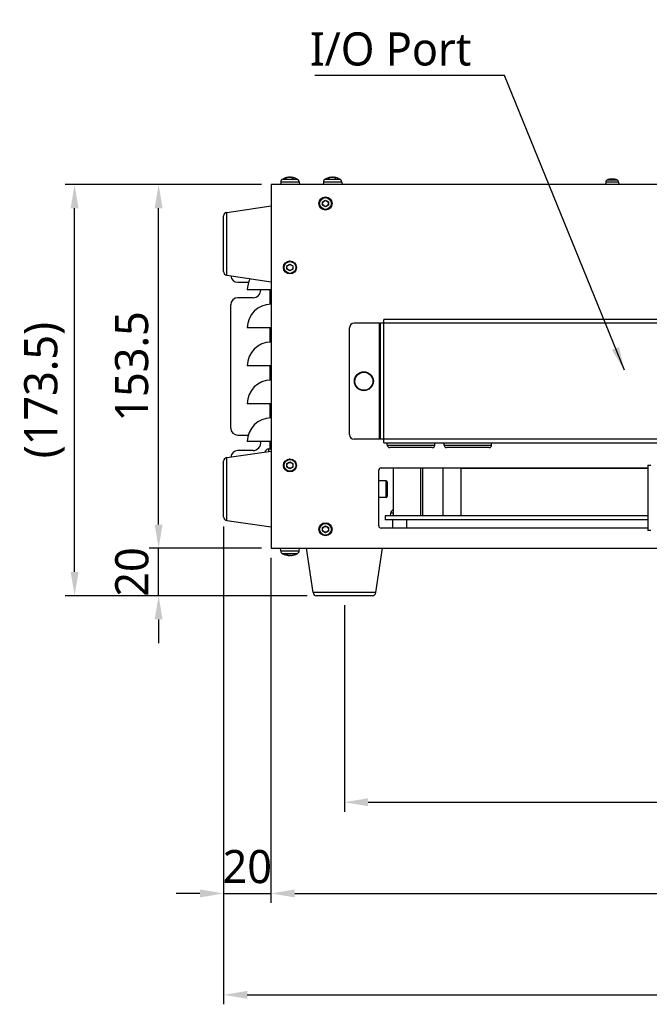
# Model space of a CAD drawing. Header units: millimetres. Extents: x 0 to 2376, y 0 to 1680.
# Tile 12 of 61: x 429 to 694, y 542 to 958. Entities that reach past the tile are written whole.
import ezdxf

# ---------------------------------------------------------------- set-up
doc = ezdxf.new("R2010")
doc.units = ezdxf.units.MM
doc.header["$LTSCALE"] = 0.2
doc.styles.add('Rainbow-4.0 Style', font='malgunsl.ttf')
doc.dimstyles.new('Rainbow-4.0 Style', dxfattribs={"dimtxt": 3.5, "dimasz": 2.5, "dimexe": 1, "dimexo": 1, "dimgap": 1, "dimtad": 1, "dimdsep": 46, "dimtxsty": 'Rainbow-4.0 Style', "dimcen": 0, "dimclrd": 251, "dimclre": 251, "dimclrt": 7, "dimazin": 3, "dimtp": 0.1, "dimtm": 0.1, "dimtfac": 0.61, "dimtmove": 0, "dimatfit": 3, "dimfxl": 1, "dimlwd": -1, "dimlwe": -1, "dimarcsym": 1})

# ---------------------------------------------------------------- blocks, each defined once
blk = doc.blocks.new('A$Cf880349a')
for p, q in [((-26.91, 174.56), (-27, 173.5)), ((-19.09, 174.56), (-26.91, 174.56)), ((-26.07, 175.83), (-19.93, 175.83)), ((-24.67, 176.21), (-24.98, 176.21)), ((-24.65, 176.21), (-24.95, 176.21)), ((-23.8, 176.55), (-23.8, 176.48)), ((-23.67, 176.56), (-23.66, 176.5)), ((-22.64, 176.55), (-22.64, 176.48)), ((-22.33, 176.56), (-22.35, 176.38)), ((-22.28, 176.55), (-22.3, 176.36)), ((-21.55, 176.21), (-22, 176.21)), ((-21.52, 176.21), (-21.99, 176.21)), ((-19.09, 174.56), (-19, 173.5)), ((-8.91, 174.56), (-9, 173.5)), ((-1.09, 174.56), (-8.91, 174.56)), ((-8.07, 175.83), (-1.93, 175.83)), ((-6.61, 176.21), (-6.94, 176.21)), ((-6.59, 176.21), (-6.91, 176.21)), ((-5.8, 176.55), (-5.79, 176.47)), ((-5.68, 176.56), (-5.67, 176.5)), ((-4.67, 176.55), (-4.66, 176.5)), ((-4.32, 176.56), (-4.34, 176.4)), ((-4.27, 176.55), (-4.28, 176.38)), ((-3.48, 176.21), (-3.92, 176.21)), ((-3.46, 176.21), (-3.91, 176.21)), ((-1.09, 174.56), (-1, 173.5)), ((111, 175.48), (115, 175.48)), ((111.55, 175.68), (111.52, 175.68)), ((111.56, 175.68), (111.55, 175.68)), ((112.53, 175.87), (112.53, 175.87)), ((113.31, 175.68), (112.84, 175.68)), ((113.31, 175.68), (112.84, 175.68)), ((113.23, 175.87), (113.22, 175.68)), ((113.28, 175.87), (113.26, 175.68)), ((113.28, 175.87), (113.26, 175.68)), ((114.48, 175.68), (114.47, 175.68)), ((369, 173.5), (-31, 173.5)), ((-31, 173.5), (-31, 20)), ((110.29, 174.49), (110.2, 173.5)), ((115.71, 174.49), (110.29, 174.49)), ((115.71, 174.49), (115.8, 173.5)), ((-9.25, 166.22), (-8, 166.94)), ((-9.25, 164.78), (-9.25, 166.22)), ((-8, 166.94), (-6.75, 166.22)), ((-6.75, 166.22), (-6.75, 164.78)), ((-49.69, 161.75), (-31, 164.5)), ((-8, 164.06), (-9.25, 164.78)), ((-6.75, 164.78), (-8, 164.06)), ((-51, 136.74), (-51, 160.26)), ((-49.69, 135.25), (-49.69, 161.75)), ((-24.25, 139.22), (-23, 139.94)), ((-24.25, 137.78), (-24.25, 139.22)), ((-23, 137.06), (-24.25, 137.78)), ((-23, 139.94), (-21.75, 139.22)), ((-21.75, 137.78), (-23, 137.06)), ((-21.75, 139.22), (-21.75, 137.78)), ((-49.69, 135.25), (-31, 132.5)), ((-45, 132.25), (-40.46, 132.25)), ((-31, 129), (-41, 129)), ((-31.5, 129), (-31.5, 122.99)), ((-38.6, 125.75), (-45, 125.75)), ((-48, 70.75), (-48, 122.75)), ((295.6, 116.5), (16.6, 116.5)), ((16.6, 64.5), (16.6, 116.5)), ((-31, 113), (-41, 113)), ((-31.5, 113), (-31.5, 106.99)), ((2.1, 68), (2.1, 113)), ((308.1, 115), (4.1, 115)), ((14.6, 115), (14.6, 66)), ((15.1, 115), (15.1, 66)), ((-31, 97), (-41, 97)), ((-31.5, 97), (-31.5, 90.99)), ((-31, 81), (-41, 81)), ((-31.5, 81), (-31.5, 74.99)), ((-45, 67.75), (-40.61, 67.75)), ((-31, 65), (-41, 65)), ((-31.5, 65), (-31.5, 61.96)), ((308.1, 66), (4.1, 66)), ((16.6, 64.5), (295.6, 64.5)), ((18.1, 63.5), (18.1, 64.5)), ((18.1, 63.5), (38.1, 63.5)), ((37.1, 62.5), (19.1, 62.5)), ((38.1, 63.5), (38.1, 64.5)), ((42.1, 63.5), (42.1, 64.5)), ((42.1, 63.5), (62.1, 63.5)), ((61.1, 62.5), (43.1, 62.5)), ((62.1, 63.5), (62.1, 64.5)), ((-49.69, 58.25), (-31, 61)), ((-49.69, 31.75), (-49.69, 58.25)), ((-38.6, 61.25), (-45, 61.25)), ((-33.33, 60.66), (-33.33, 61.07)), ((-32.06, 61.91), (-31, 62)), ((-32.06, 61.91), (-32.06, 60.84)), ((-51, 33.24), (-51, 56.76)), ((-24.25, 55.72), (-23, 56.44)), ((-24.25, 54.28), (-24.25, 55.72)), ((-23, 53.56), (-24.25, 54.28)), ((-23, 56.44), (-21.75, 55.72)), ((-21.75, 54.28), (-23, 53.56)), ((-21.75, 55.72), (-21.75, 54.28)), ((128.1, 55.1), (129.3, 55.1)), ((128.1, 55.1), (128.1, 27.5)), ((14.5, 29.5), (14.5, 52.9)), ((15.5, 53.9), (128.1, 53.9)), ((20.54, 53.9), (20.54, 33.7)), ((32.07, 53.9), (32.07, 33.7)), ((32.96, 53.9), (32.96, 33.7)), ((41.48, 53.9), (41.48, 33.7)), ((49.12, 53.7), (49.12, 33.7)), ((128.1, 53.7), (49.12, 53.7)), ((80.18, 53.9), (80.18, 53.7)), ((17.6, 48.5), (14.5, 48.5)), ((17.6, 41.5), (17.6, 48.5)), ((18, 48.1), (18, 41.9)), ((17.6, 41.5), (14.5, 41.5)), ((128.1, 33.7), (17.18, 33.7)), ((17.18, 33.7), (17.18, 32)), ((19.44, 34.76), (19.35, 33.7)), ((20.54, 34.76), (19.44, 34.76)), ((20.28, 36.03), (20.54, 36.03)), ((-49.69, 31.75), (-31, 29)), ((-9.25, 28.72), (-8, 29.44)), ((-8, 29.44), (-6.75, 28.72)), ((128.1, 32), (17.18, 32)), ((20.4, 28.5), (20.4, 32)), ((26.3, 28.5), (26.3, 32)), ((-9.25, 27.28), (-9.25, 28.72)), ((-8, 26.56), (-9.25, 27.28)), ((-6.75, 27.28), (-8, 26.56)), ((-6.75, 28.72), (-6.75, 27.28)), ((128.1, 28.5), (15.5, 28.5)), ((129.3, 27.5), (128.1, 27.5)), ((-31, 20), (369, 20)), ((-26.91, 18.94), (-27, 20)), ((-26.91, 18.94), (-19.09, 18.94)), ((-19.93, 17.67), (-26.07, 17.67)), ((-24.66, 17.29), (-24.24, 17.29)), ((-24.64, 17.29), (-24.23, 17.29)), ((-23.75, 16.95), (-23.74, 17.09)), ((-23.68, 16.94), (-23.67, 17.07)), ((-23.64, 16.95), (-23.63, 17.01)), ((-23.62, 16.94), (-23.61, 17.01)), ((-23.49, 16.95), (-23.49, 16.98)), ((-23.27, 16.95), (-23.28, 16.97)), ((-22.38, 16.94), (-22.38, 16.97)), ((-22.32, 16.94), (-22.32, 17.02)), ((-22.22, 16.95), (-22.22, 17.05)), ((-21.54, 17.29), (-21.18, 17.29)), ((-21.52, 17.29), (-21.15, 17.29)), ((-19.09, 18.94), (-19, 20)), ((-13.25, 1.31), (-16, 20)), ((13.25, 1.31), (16, 20)), ((13.25, 1.31), (-13.25, 1.31)), ((11.76, 0), (-11.76, 0))]:
    blk.add_line(p, q)
for centre, radius in [((-8, 165.5), 2.75), ((-8, 165.5), 2.48), ((-8, 165.5), 1.25), ((-23, 138.5), 2.75), ((-23, 138.5), 2.48), ((-23, 138.5), 1.25), ((8.2, 90.5), 4), ((8.2, 90.5), 3.8), ((-23, 55), 2.75), ((-23, 55), 2.48), ((-23, 55), 1.25), ((-8, 28), 2.75), ((-8, 28), 2.48), ((-8, 28), 1.25)]:
    blk.add_circle(centre, radius)
for centre, radius, start, end in [((-25.31, 174.42), 1.6, 118.1727, 175), ((-23, 170.1), 6.5, 96.4293, 118.1727), ((-23, 170.1), 6.5, 61.8273, 83.5707), ((-20.69, 174.42), 1.6, 5, 61.8273), ((-7.31, 174.42), 1.6, 118.1727, 175), ((-5, 170.1), 6.5, 96.2829, 118.1727), ((-5, 170.1), 6.5, 61.8273, 83.7171), ((-2.69, 174.42), 1.6, 5, 61.8273), ((111.48, 174.38), 1.2, 113.5471, 175), ((113, 170.9), 5, 107.2487, 113.5471), ((111.55, 175.58), 0.101, 90, 107.2487), ((114.45, 175.58), 0.101, 72.7513, 85.6365), ((113, 170.9), 5, 66.4529, 72.7513), ((114.52, 174.38), 1.2, 5, 66.4529), ((-49.5, 160.26), 1.5, 97.3338, 180), ((-49.5, 136.74), 1.5, 180, 262.6662), ((-45, 135.25), 3, 184.8353, 270), ((-31, 129), 10, 151.3785, 180), ((-38.6, 129), 3.25, 270, 0), ((-45, 122.75), 3, 90, 180), ((-31, 113), 10, 90, 180), ((4.1, 113), 2, 90, 180), ((-31, 97), 10, 90, 180), ((-31, 81), 10, 90, 180), ((-31, 65), 10, 90, 180), ((-45, 70.75), 3, 180, 270), ((4.1, 68), 2, 180, 270), ((-38.6, 64.5), 3.25, 270, 8.8499), ((19.1, 63.5), 1, 180, 270), ((37.1, 63.5), 1, 270, 0), ((43.1, 63.5), 1, 180, 270), ((61.1, 63.5), 1, 270, 0), ((-49.5, 56.76), 1.5, 97.3338, 180), ((-45, 58.25), 3, 90, 175.1647), ((-27.6, 58), 6.5, 151.8273, 156.1736), ((-31.92, 60.31), 1.6, 95, 151.8273), ((15.5, 52.9), 1, 90, 180), ((17.6, 48.1), 0.4, 0, 90), ((17.6, 41.9), 0.4, 270, 0), ((21.04, 34.62), 1.6, 118.1727, 175), ((23.35, 30.3), 6.5, 115.6345, 118.1727), ((-49.5, 33.24), 1.5, 180, 262.6662), ((15.5, 29.5), 1, 180, 270), ((-25.31, 19.08), 1.6, 185, 241.8273), ((-23, 23.4), 6.5, 241.8273, 263.8914), ((-23, 23.4), 6.5, 276.1086, 298.1727), ((-20.69, 19.08), 1.6, 298.1727, 355), ((-11.76, 1.5), 1.5, 187.3338, 270), ((11.76, 1.5), 1.5, 270, 352.6662)]:
    blk.add_arc(centre, radius, start, end)
for centre, major_axis, ratio, start_param, end_param in [((-22.92, 170.11), (-0.93, 6.43), 0.793089, 6.274151, 6.513136), ((-23.07, 170.11), (1.08, 6.41), 0.850594, 0.247131, 0.486115), ((-22.89, 170.11), (-0.71, 6.46), 0.602838, 5.87292, 6.111905), ((-22.93, 170.11), (-1.08, 6.41), 0.850594, 5.981517, 6.036054), ((-23.12, 170.11), (0.66, 6.46), 0.51855, 5.992155, 6.231139), ((-4.91, 170.11), (-0.89, 6.44), 0.769056, 6.282854, 6.521838), ((-5.08, 170.11), (1.01, 6.42), 0.829794, 0.235585, 0.47457), ((-4.89, 170.11), (-0.73, 6.46), 0.633212, 5.867434, 6.106418), ((-4.92, 170.11), (-1.01, 6.42), 0.829794, 5.98542, 6.0476), ((-5.12, 170.11), (0.68, 6.46), 0.551223, 5.996904, 6.235888), ((113.01, 170.92), (-4.13, 2.82), 0.994413, 5.405298, 5.608429), ((112.99, 170.92), (4.46, 2.25), 0.99523, 1.19379, 1.399853), ((113.17, 170.92), (-0.44, 4.98), 0.059547, 5.980985, 6.187048), ((112.83, 170.92), (0.44, 4.98), 0.059547, 0.096138, 0.299066), ((112.83, 170.92), (0.44, 4.98), 0.043835, 5.990043, 6.196106), ((112.99, 170.92), (4.13, 2.82), 0.994413, 0.671825, 0.877887), ((-22.89, 23.39), (-0.72, -6.46), 0.615835, 6.00751, 6.246494), ((-23.1, 23.39), (0.79, -6.45), 0.692702, 5.854944, 6.093928), ((-23.09, 23.39), (0.91, -6.43), 0.78304, 5.988799, 6.067687), ((-22.87, 23.39), (-0.61, -6.47), 0.355181, 6.191976, 6.211304), ((-23.05, 23.39), (1.55, -6.31), 0.930726, 5.932151, 5.953522), ((-22.91, 23.39), (-0.91, -6.43), 0.78304, 0.215498, 0.454482), ((-22.95, 23.39), (-1.55, -6.31), 0.930726, 0.329663, 0.361885), ((-23.1, 23.39), (0.81, -6.45), 0.715938, 0.015292, 0.254276)]:
    blk.add_ellipse(centre, major_axis=major_axis, ratio=ratio, start_param=start_param, end_param=end_param)
for points in [[(-24.98, 176.21), (-24.97, 176.21), (-24.96, 176.21), (-24.95, 176.21)], [(-21.55, 176.21), (-21.54, 176.21), (-21.53, 176.21), (-21.52, 176.21)], [(-6.94, 176.21), (-6.93, 176.21), (-6.92, 176.21), (-6.91, 176.21)], [(-3.48, 176.21), (-3.48, 176.21), (-3.47, 176.21), (-3.46, 176.21)], [(113.31, 175.68), (113.31, 175.68), (113.31, 175.68), (113.31, 175.68)], [(-24.64, 17.29), (-24.65, 17.29), (-24.66, 17.29), (-24.66, 17.29)], [(-21.15, 17.29), (-21.16, 17.29), (-21.17, 17.29), (-21.18, 17.29)]]:
    blk.add_open_spline(points, degree=3)
for points, knots in [([(-23.67, 176.56), (-23.67, 176.56), (-23.67, 176.56), (-23.69, 176.56), (-23.71, 176.56), (-23.75, 176.56), (-23.77, 176.55), (-23.8, 176.55)], [0.01737204, 0.01737204, 0.01737204, 0.01737204, 0.02499956, 0.02499956, 0.03752367, 0.03752367, 0.04667661, 0.04667661, 0.04667661, 0.04667661]), ([(-23.36, 176.55), (-23.33, 176.55), (-23.28, 176.56), (-23.2, 176.56), (-23.15, 176.56), (-23.07, 176.56), (-23.03, 176.56), (-22.97, 176.56), (-22.94, 176.55), (-22.92, 176.55)], [0, 0, 0, 0, 0.01249978, 0.01249978, 0.02499956, 0.02499956, 0.03752367, 0.03752367, 0.04667661, 0.04667661, 0.04667661, 0.04667661]), ([(-22.64, 176.55), (-22.67, 176.55), (-22.72, 176.56), (-22.8, 176.56), (-22.85, 176.56), (-22.93, 176.56), (-22.97, 176.56), (-23, 176.56)], [0, 0, 0, 0, 0.01249978, 0.01249978, 0.02499956, 0.02499956, 0.03674076, 0.03674076, 0.03674076, 0.03674076]), ([(-22.28, 176.55), (-22.3, 176.55), (-22.32, 176.56), (-22.33, 176.56), (-22.33, 176.56), (-22.31, 176.56), (-22.3, 176.56), (-22.27, 176.56)], [0, 0, 0, 0, 0.01249978, 0.01249978, 0.02499956, 0.02499956, 0.03674076, 0.03674076, 0.03674076, 0.03674076]), ([(-5.68, 176.56), (-5.68, 176.56), (-5.68, 176.56), (-5.69, 176.56), (-5.71, 176.56), (-5.75, 176.56), (-5.77, 176.55), (-5.8, 176.55)], [0.01859639, 0.01859639, 0.01859639, 0.01859639, 0.02499956, 0.02499956, 0.03752367, 0.03752367, 0.04667661, 0.04667661, 0.04667661, 0.04667661]), ([(-5.33, 176.55), (-5.3, 176.55), (-5.26, 176.56), (-5.17, 176.56), (-5.13, 176.56), (-5.04, 176.56), (-5, 176.56), (-4.94, 176.56), (-4.91, 176.55), (-4.89, 176.55)], [0, 0, 0, 0, 0.01249978, 0.01249978, 0.02499956, 0.02499956, 0.03752367, 0.03752367, 0.04667661, 0.04667661, 0.04667661, 0.04667661]), ([(-4.67, 176.55), (-4.7, 176.55), (-4.74, 176.56), (-4.83, 176.56), (-4.87, 176.56), (-4.94, 176.56), (-4.97, 176.56), (-5, 176.56)], [0, 0, 0, 0, 0.01249978, 0.01249978, 0.02499956, 0.02499956, 0.0336708, 0.0336708, 0.0336708, 0.0336708]), ([(-4.27, 176.55), (-4.29, 176.55), (-4.31, 176.56), (-4.33, 176.56), (-4.33, 176.56), (-4.31, 176.56), (-4.3, 176.56), (-4.29, 176.56)], [0, 0, 0, 0, 0.01249978, 0.01249978, 0.02499956, 0.02499956, 0.0336708, 0.0336708, 0.0336708, 0.0336708]), ([(112.68, 175.88), (112.68, 175.88), (112.67, 175.88), (112.65, 175.88), (112.63, 175.88), (112.58, 175.88), (112.56, 175.87), (112.53, 175.87)], [0.01253932, 0.01253932, 0.01253932, 0.01253932, 0.01498984, 0.01498984, 0.02248639, 0.02248639, 0.02966793, 0.02966793, 0.02966793, 0.02966793]), ([(112.56, 175.87), (112.58, 175.87), (112.61, 175.88), (112.66, 175.88), (112.68, 175.88), (112.72, 175.88), (112.74, 175.88), (112.76, 175.88), (112.76, 175.87), (112.77, 175.87)], [0, 0, 0, 0, 0.00749492, 0.00749492, 0.01498984, 0.01498984, 0.02248639, 0.02248639, 0.02966793, 0.02966793, 0.02966793, 0.02966793]), ([(113.32, 175.88), (113.31, 175.88), (113.3, 175.88), (113.28, 175.88), (113.26, 175.88), (113.24, 175.88), (113.24, 175.87), (113.23, 175.87)], [0.01253932, 0.01253932, 0.01253932, 0.01253932, 0.01498984, 0.01498984, 0.02248639, 0.02248639, 0.02966793, 0.02966793, 0.02966793, 0.02966793]), ([(113.28, 175.87), (113.28, 175.87), (113.28, 175.88), (113.3, 175.88), (113.32, 175.88), (113.35, 175.88), (113.37, 175.88), (113.42, 175.88), (113.44, 175.87), (113.47, 175.87)], [0, 0, 0, 0, 0.00749492, 0.00749492, 0.01498984, 0.01498984, 0.02248639, 0.02248639, 0.02966793, 0.02966793, 0.02966793, 0.02966793]), ([(-23.75, 16.95), (-23.73, 16.95), (-23.71, 16.94), (-23.68, 16.94), (-23.68, 16.94), (-23.69, 16.94), (-23.69, 16.94), (-23.69, 16.94)], [0, 0, 0, 0, 0.01249978, 0.01249978, 0.02499956, 0.02499956, 0.02796573, 0.02796573, 0.02796573, 0.02796573]), ([(-23.64, 16.95), (-23.62, 16.95), (-23.62, 16.94), (-23.62, 16.94), (-23.63, 16.94), (-23.66, 16.94), (-23.67, 16.94), (-23.68, 16.94)], [0, 0, 0, 0, 0.01249978, 0.01249978, 0.02499956, 0.02499956, 0.03219184, 0.03219184, 0.03219184, 0.03219184]), ([(-23.49, 16.95), (-23.45, 16.95), (-23.4, 16.94), (-23.31, 16.94), (-23.27, 16.94), (-23.21, 16.94), (-23.18, 16.94), (-23.15, 16.94)], [0, 0, 0, 0, 0.01249978, 0.01249978, 0.02499956, 0.02499956, 0.03390739, 0.03390739, 0.03390739, 0.03390739]), ([(-23.27, 16.95), (-23.24, 16.95), (-23.2, 16.94), (-23.12, 16.94), (-23.07, 16.94), (-23.02, 16.94), (-23.01, 16.94), (-23, 16.94)], [0, 0, 0, 0, 0.01249978, 0.01249978, 0.02499956, 0.02499956, 0.02796573, 0.02796573, 0.02796573, 0.02796573]), ([(-22.73, 16.95), (-22.76, 16.95), (-22.8, 16.94), (-22.88, 16.94), (-22.93, 16.94), (-23.01, 16.94), (-23.06, 16.94), (-23.12, 16.94), (-23.15, 16.95), (-23.17, 16.95)], [0, 0, 0, 0, 0.01249978, 0.01249978, 0.02499956, 0.02499956, 0.03752367, 0.03752367, 0.04667661, 0.04667661, 0.04667661, 0.04667661]), ([(-22.51, 16.95), (-22.55, 16.95), (-22.6, 16.94), (-22.69, 16.94), (-22.73, 16.94), (-22.79, 16.94), (-22.82, 16.94), (-22.85, 16.94)], [0, 0, 0, 0, 0.01249978, 0.01249978, 0.02499956, 0.02499956, 0.03390739, 0.03390739, 0.03390739, 0.03390739]), ([(-22.38, 16.94), (-22.38, 16.94), (-22.38, 16.94), (-22.38, 16.94), (-22.37, 16.94), (-22.34, 16.94), (-22.33, 16.94), (-22.32, 16.94)], [0.01165157, 0.01165157, 0.01165157, 0.01165157, 0.01249978, 0.01249978, 0.02499956, 0.02499956, 0.03219184, 0.03219184, 0.03219184, 0.03219184]), ([(-22.32, 16.94), (-22.32, 16.94), (-22.31, 16.94), (-22.31, 16.94), (-22.29, 16.94), (-22.26, 16.94), (-22.24, 16.95), (-22.22, 16.95)], [0.02114032, 0.02114032, 0.02114032, 0.02114032, 0.02499956, 0.02499956, 0.03752367, 0.03752367, 0.04667661, 0.04667661, 0.04667661, 0.04667661])]:
    blk.add_open_spline(points, degree=3, knots=knots)
blk = doc.blocks.new('*D66')
at = {"color": 251, "linetype": 'ByBlock', "transparency": 16777216}
for p, q in [((565.63, 710.81), (565.63, 623.65)), ((903.63, 710.81), (903.63, 623.65)), ((575.63, 627.65), (893.63, 627.65))]:
    blk.add_line(p, q, dxfattribs=at)
at = {"color": 251, "transparency": 16777216}
for points in [[(575.63, 629.32), (575.63, 625.98), (565.63, 627.65)], [(893.63, 629.32), (893.63, 625.98), (903.63, 627.65)]]:
    blk.add_solid(points, dxfattribs=at)
at = {"layer": 'Defpoints', "color": 0, "transparency": 16777216}
for p in [(565.63, 714.81), (903.63, 714.81), (903.63, 627.65)]:
    blk.add_point(p, dxfattribs=at)
at = {"color": 7, "transparency": 16777216, "insert": (734.63, 638.89), "char_height": 14, "attachment_point": 5, "style": 'Rainbow-4.0 Style'}
blk.add_mtext('338', dxfattribs=at)
blk = doc.blocks.new('*D67')
at = {"color": 251, "linetype": 'ByBlock', "transparency": 16777216}
for p, q in [((534.63, 730.81), (534.63, 585.15)), ((934.63, 730.81), (934.63, 585.15)), ((544.63, 589.15), (924.63, 589.15))]:
    blk.add_line(p, q, dxfattribs=at)
at = {"color": 251, "transparency": 16777216}
for points in [[(544.63, 590.81), (544.63, 587.48), (534.63, 589.15)], [(924.63, 590.81), (924.63, 587.48), (934.63, 589.15)]]:
    blk.add_solid(points, dxfattribs=at)
at = {"layer": 'Defpoints', "color": 0, "transparency": 16777216}
for p in [(534.63, 734.81), (934.63, 734.81), (934.63, 589.15)]:
    blk.add_point(p, dxfattribs=at)
at = {"color": 7, "transparency": 16777216, "insert": (734.63, 600.39), "char_height": 14, "attachment_point": 5, "style": 'Rainbow-4.0 Style'}
blk.add_mtext('400', dxfattribs=at)
blk = doc.blocks.new('*D68')
at = {"color": 251, "linetype": 'ByBlock', "transparency": 16777216}
for p, q in [((487.19, 744.81), (487.19, 754.81)), ((530.63, 734.81), (483.19, 734.81)), ((487.19, 714.81), (487.19, 734.81)), ((549.87, 714.81), (483.19, 714.81)), ((487.19, 704.81), (487.19, 694.81))]:
    blk.add_line(p, q, dxfattribs=at)
at = {"color": 251, "transparency": 16777216}
for points in [[(485.53, 744.81), (488.86, 744.81), (487.19, 734.81)], [(485.53, 704.81), (488.86, 704.81), (487.19, 714.81)]]:
    blk.add_solid(points, dxfattribs=at)
at = {"layer": 'Defpoints', "color": 0, "transparency": 16777216}
for p in [(487.19, 734.81), (534.63, 734.81), (553.87, 714.81)]:
    blk.add_point(p, dxfattribs=at)
at = {"color": 7, "transparency": 16777216, "insert": (475.95, 724.81), "char_height": 14, "attachment_point": 5, "rotation": 90, "style": 'Rainbow-4.0 Style'}
blk.add_mtext('20', dxfattribs=at)
blk = doc.blocks.new('*D69')
at = {"color": 251, "linetype": 'ByBlock', "transparency": 16777216}
for p, q in [((530.63, 888.31), (483.19, 888.31)), ((487.19, 744.81), (487.19, 878.31)), ((530.63, 734.81), (483.19, 734.81))]:
    blk.add_line(p, q, dxfattribs=at)
at = {"color": 251, "transparency": 16777216}
for points in [[(485.53, 878.31), (488.86, 878.31), (487.19, 888.31)], [(485.53, 744.81), (488.86, 744.81), (487.19, 734.81)]]:
    blk.add_solid(points, dxfattribs=at)
at = {"layer": 'Defpoints', "color": 0, "transparency": 16777216}
for p in [(487.19, 888.31), (534.63, 888.31), (534.63, 734.81)]:
    blk.add_point(p, dxfattribs=at)
at = {"color": 7, "transparency": 16777216, "insert": (475.91, 811.56), "char_height": 14, "attachment_point": 5, "rotation": 90, "style": 'Rainbow-4.0 Style'}
blk.add_mtext('153.5', dxfattribs=at)
blk = doc.blocks.new('*D70')
at = {"color": 251, "linetype": 'ByBlock', "transparency": 16777216}
for p, q in [((530.63, 888.31), (447.72, 888.31)), ((451.72, 724.81), (451.72, 878.31)), ((549.87, 714.81), (447.72, 714.81))]:
    blk.add_line(p, q, dxfattribs=at)
at = {"color": 251, "transparency": 16777216}
for points in [[(450.06, 878.31), (453.39, 878.31), (451.72, 888.31)], [(450.06, 724.81), (453.39, 724.81), (451.72, 714.81)]]:
    blk.add_solid(points, dxfattribs=at)
at = {"layer": 'Defpoints', "color": 0, "transparency": 16777216}
for p in [(451.72, 888.31), (534.63, 888.31), (553.87, 714.81)]:
    blk.add_point(p, dxfattribs=at)
at = {"color": 7, "transparency": 16777216, "insert": (438.98, 801.56), "char_height": 14, "attachment_point": 5, "rotation": 90, "style": 'Rainbow-4.0 Style'}
blk.add_mtext('(173.5)', dxfattribs=at)
blk = doc.blocks.new('*D73')
at = {"color": 251, "linetype": 'ByBlock', "transparency": 16777216}
for p, q in [((514.63, 744.05), (514.63, 585.15)), ((534.63, 730.81), (534.63, 585.15)), ((504.63, 589.15), (494.63, 589.15)), ((514.63, 589.15), (534.63, 589.15)), ((544.63, 589.15), (554.63, 589.15))]:
    blk.add_line(p, q, dxfattribs=at)
at = {"color": 251, "transparency": 16777216}
for points in [[(504.63, 590.81), (504.63, 587.48), (514.63, 589.15)], [(544.63, 590.81), (544.63, 587.48), (534.63, 589.15)]]:
    blk.add_solid(points, dxfattribs=at)
at = {"layer": 'Defpoints', "color": 0, "transparency": 16777216}
for p in [(514.63, 748.05), (534.63, 734.81), (534.63, 589.15)]:
    blk.add_point(p, dxfattribs=at)
at = {"color": 7, "transparency": 16777216, "insert": (524.63, 600.39), "char_height": 14, "attachment_point": 5, "style": 'Rainbow-4.0 Style'}
blk.add_mtext('20', dxfattribs=at)
blk = doc.blocks.new('*D74')
at = {"color": 251, "linetype": 'ByBlock', "transparency": 16777216}
for p, q in [((974.63, 807.56), (974.63, 542.36)), ((514.63, 744.05), (514.63, 542.36)), ((524.63, 546.36), (964.63, 546.36))]:
    blk.add_line(p, q, dxfattribs=at)
at = {"color": 251, "transparency": 16777216}
for points in [[(524.63, 548.03), (524.63, 544.7), (514.63, 546.36)], [(964.63, 548.03), (964.63, 544.7), (974.63, 546.36)]]:
    blk.add_solid(points, dxfattribs=at)
at = {"layer": 'Defpoints', "color": 0, "transparency": 16777216}
for p in [(974.63, 811.56), (514.63, 748.05), (974.63, 546.36)]:
    blk.add_point(p, dxfattribs=at)
at = {"color": 7, "transparency": 16777216, "insert": (744.63, 557.61), "char_height": 14, "attachment_point": 5, "style": 'Rainbow-4.0 Style'}
blk.add_mtext('460', dxfattribs=at)

msp = doc.modelspace()

# ---------------------------------------------------------------- block references
msp.add_blockref('A$Cf880349a', (565.634, 714.813))

# ---------------------------------------------------------------- texts
at = {"color": 7, "insert": (619.246, 938.345), "char_height": 14, "attachment_point": 9, "style": 'Rainbow-4.0 Style'}
msp.add_mtext('I/O Port', dxfattribs=at)

# ---------------------------------------------------------------- dimensions: what is measured, and where the dimension line sits
dim = msp.add_linear_dim(base=(451.724, 888.313), p1=(553.869, 714.813), p2=(534.634, 888.313), angle=90, text='(<>)', dimstyle='Rainbow-4.0 Style', override={"dimscale": 4})
dim.commit()
dim.dimension.update_dxf_attribs({"geometry": '*D70', "text_midpoint": (438.978, 801.563)})
dim = msp.add_linear_dim(base=(487.194, 888.313), p1=(534.634, 734.813), p2=(534.634, 888.313), angle=90, dimstyle='Rainbow-4.0 Style', override={"dimscale": 4})
dim.commit()
dim.dimension.update_dxf_attribs({"geometry": '*D69', "text_midpoint": (475.913, 811.563)})
for base, p1, p2, picture, middle in [((974.634, 546.364), (514.634, 748.048), (974.634, 811.563), '*D74', (744.634, 557.606)), ((934.634, 589.146), (534.634, 734.813), (934.634, 734.813), '*D67', (734.634, 600.389)), ((903.634, 627.648), (565.634, 714.813), (903.634, 714.813), '*D66', (734.634, 638.891))]:
    dim = msp.add_linear_dim(base=base, p1=p1, p2=p2, dimstyle='Rainbow-4.0 Style', override={"dimscale": 4})
    dim.commit()
    dim.dimension.update_dxf_attribs({"geometry": picture, "text_midpoint": middle})
dim = msp.add_linear_dim(base=(487.194, 734.813), p1=(553.869, 714.813), p2=(534.634, 734.813), angle=90, dimstyle='Rainbow-4.0 Style', override={"dimscale": 4})
dim.commit()
dim.dimension.update_dxf_attribs({"geometry": '*D68', "text_midpoint": (487.194, 724.813), "dimtype": 160})
dim = msp.add_linear_dim(base=(534.634, 589.146), p1=(514.634, 748.048), p2=(534.634, 734.813), dimstyle='Rainbow-4.0 Style', override={"dimscale": 4})
dim.commit()
dim.dimension.update_dxf_attribs({"geometry": '*D73', "text_midpoint": (524.634, 589.146), "dimtype": 160})

# ---------------------------------------------------------------- leaders
at = {"annotation_type": 0, "has_hookline": 1, "hookline_direction": 1, "text_width": 66.098}
msp.add_leader([(683.804, 809.913), (633.246, 934.345), (623.246, 934.345)], dimstyle='Rainbow-4.0 Style', override={"dimscale": 4, "dimgap": 1, "dimtad": 1}, dxfattribs=at)

doc.saveas('drawing.dxf')
